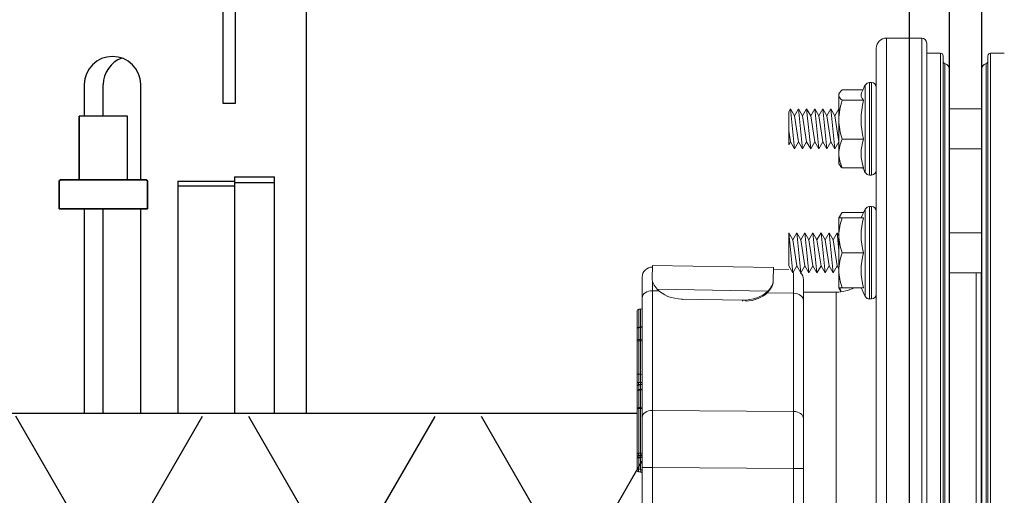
# Model space of a CAD drawing. Extents: x 1081 to 2220, y 0 to 2796.
# Tile 42 of 161: x 1791.61 to 1797.71, y 365.25 to 368.2. Entities that reach past the tile are written whole.
import ezdxf

# ---------------------------------------------------------------- set-up
doc = ezdxf.new("R2010")
doc.units = 0
doc.header["$MEASUREMENT"] = 0
doc.header["$PDSIZE"] = 1
doc.layers.get('0').update_dxf_attribs({"linetype": 'CONTINUOUS'})
doc.layers.get('DEFPOINTS').update_dxf_attribs({"linetype": 'CONTINUOUS'})
for name, color, linetype in [('DIM', 3, 'CONTINUOUS'), ('FRP-2-HATCH', 1, 'CONTINUOUS'), ('FRP-CLAMSHELL-FITTING', 2, 'CONTINUOUS'), ('FRP-SUMP', 2, 'CONTINUOUS'), ('GALV-2-PIPE', 3, 'CONTINUOUS'), ('PROBE', 2, 'CONTINUOUS')]:
    doc.layers.add(name, color=color, linetype=linetype)
doc.styles.add('SIMPLEX', font='simplex')
doc.dimstyles.new('DIM64', dxfattribs={"dimscale": 64, "dimtxt": 0.09375, "dimasz": 0.09375, "dimexe": 0.0625, "dimexo": 0.0625, "dimgap": 0.046875, "dimtad": 1, "dimdec": 4, "dimzin": 3, "dimdsep": 46, "dimlunit": 4, "dimtxsty": 'SIMPLEX', "dimcen": 0, "dimclrd": 256, "dimclre": 256, "dimclrt": 256, "dimadec": 0, "dimazin": 0, "dimtfac": 1, "dimtdec": 4, "dimtmove": 0, "dimatfit": 3, "dimfxl": 1, "dimfrac": 2, "dimtolj": 1, "dimtzin": 0, "dimarcsym": 0})

# ---------------------------------------------------------------- blocks, each defined once
blk = doc.blocks.new('*D23')
at = {"layer": 'DEFPOINTS', "color": 0, "transparency": 16777216}
for p in [(1389.6218, 410.0074), (1911.1218, 410.0074), (1911.1218, 136.5159)]:
    blk.add_point(p, dxfattribs=at)
at = {"layer": 'DIM', "lineweight": -2, "transparency": 16777216}
for p, q in [((1389.6218, 406.0074), (1389.6218, 132.5159)), ((1911.1218, 406.0074), (1911.1218, 132.5159)), ((1395.6218, 136.5159), (1905.1218, 136.5159))]:
    blk.add_line(p, q, dxfattribs=at)
at = {"layer": 'DIM', "transparency": 16777216}
for points in [[(1395.6218, 137.5159), (1395.6218, 135.5159), (1389.6218, 136.5159)], [(1905.1218, 137.5159), (1905.1218, 135.5159), (1911.1218, 136.5159)]]:
    blk.add_solid(points, dxfattribs=at)
at = {"layer": 'DIM', "transparency": 16777216, "insert": (1650.3718, 144.0873), "char_height": 6, "attachment_point": 5, "style": 'SIMPLEX'}
blk.add_mtext('\\A1;43\'-5 1/2" (F.V. TANK SLAB)', dxfattribs=at)
blk = doc.blocks.new('A$C18AC51C3')
at = {"linetype": 'Continuous', "lineweight": 18}
for p, q in [((-0.421, -5.551), (-0.421, 0.824)), ((-0.2022, 0.824), (-0.421, 0.824)), ((-0.2022, -2.3635), (-0.2022, 0.824)), ((-0.4835, 0.7615), (-0.4835, -2.3635)), ((-0.171, 0.7927), (-0.171, -5.5198)), ((-0.0851, 0.7302), (-0.171, 0.7302)), ((-0.0851, -2.3635), (-0.0851, 0.7302)), ((-0.0695, -5.4416), (-0.0695, 0.7146)), ((0.2086, -2.3635), (0.2086, 0.7146)), ((0.2243, 0.7302), (0.2243, -5.4573)), ((0.3101, 0.7302), (0.2243, 0.7302)), ((-0.0583, -5.3931), (-0.0583, 0.6661)), ((-0.0304, -5.3557), (-0.0304, 0.6287)), ((0.1696, 0.6287), (0.1696, -5.3557)), ((0.1975, -2.3635), (0.1975, 0.6661)), ((-0.5669, 0.503), (-0.6961, 0.503)), ((-0.552, 0.2615), (-0.552, 0.5327)), ((-0.5264, 0.548), (-0.5264, -0.025)), ((-0.5125, 0.548), (-0.5264, 0.548)), ((-0.5125, 0.548), (-0.5125, 0.2615)), ((-0.711, 0.4856), (-0.7155, 0.478)), ((-0.7155, 0.4706), (-0.7155, 0.478)), ((-0.7155, 0.4706), (-0.7155, 0.3175)), ((-0.5628, 0.4383), (-0.6961, 0.4383)), ((-1.0265, 0.3662), (-1.0155, 0.3852)), ((-1.0155, 0.3852), (-0.9905, 0.3419)), ((-1.0155, 0.3852), (-0.9905, 0.1377)), ((-0.9905, 0.3419), (-0.9655, 0.3852)), ((-0.9655, 0.3852), (-0.9405, 0.3419)), ((-0.9655, 0.3852), (-0.9405, 0.1377)), ((-0.9405, 0.3419), (-0.9155, 0.3852)), ((-0.9155, 0.3852), (-0.8905, 0.3419)), ((-0.9155, 0.3852), (-0.8905, 0.1377)), ((-0.8905, 0.3419), (-0.8655, 0.3852)), ((-0.8655, 0.3852), (-0.8405, 0.3419)), ((-0.8655, 0.3852), (-0.8405, 0.1377)), ((-0.8405, 0.3419), (-0.8155, 0.3852)), ((-0.8155, 0.3852), (-0.7905, 0.3419)), ((-0.8155, 0.3852), (-0.7905, 0.1377)), ((-0.7905, 0.3419), (-0.7655, 0.3852)), ((-0.7655, 0.3852), (-0.7405, 0.3419)), ((-0.7655, 0.3852), (-0.7405, 0.1377)), ((-0.7405, 0.3419), (-0.7155, 0.3852)), ((-0.7155, 0.3852), (-0.7155, 0.3852)), ((-0.7155, 0.3852), (-0.7155, 0.3851)), ((0.1696, 0.3852), (-0.0304, 0.3852)), ((-1.0265, 0.3662), (-1.0265, 0.162)), ((-1.0265, 0.3662), (-1.0265, 0.162)), ((-0.9905, 0.3419), (-0.9655, 0.181)), ((-0.9405, 0.3419), (-0.9155, 0.181)), ((-0.8905, 0.3419), (-0.8655, 0.181)), ((-0.8405, 0.3419), (-0.8155, 0.181)), ((-0.7905, 0.3419), (-0.7655, 0.181)), ((-0.7405, 0.3419), (-0.7155, 0.181)), ((-0.7155, 0.3175), (-0.7155, 0.1084)), ((-1.0265, 0.2518), (-1.0155, 0.181)), ((-0.552, -0.0097), (-0.552, 0.2615)), ((-0.5125, 0.2615), (-0.5125, -0.025)), ((-0.5628, 0.1968), (-0.6961, 0.1968)), ((-1.0265, 0.162), (-1.0155, 0.181)), ((-1.0155, 0.181), (-0.9905, 0.1377)), ((-0.9905, 0.1377), (-0.9655, 0.181)), ((-0.9655, 0.181), (-0.9405, 0.1377)), ((-0.9405, 0.1377), (-0.9155, 0.181)), ((-0.9155, 0.181), (-0.8905, 0.1377)), ((-0.8905, 0.1377), (-0.8655, 0.181)), ((-0.8655, 0.181), (-0.8405, 0.1377)), ((-0.8405, 0.1377), (-0.8155, 0.181)), ((-0.8155, 0.181), (-0.7905, 0.1377)), ((-0.7905, 0.1377), (-0.7655, 0.181)), ((-0.7655, 0.181), (-0.7405, 0.1377)), ((-0.7405, 0.1377), (-0.7155, 0.181)), ((-0.7155, 0.181), (-0.7155, 0.181)), ((-0.0304, 0.1377), (0.1696, 0.1377)), ((-0.7155, 0.1084), (-0.7155, 0.045)), ((-0.7155, 0.045), (-0.711, 0.0373)), ((-0.5628, 0.02), (-0.6961, 0.02)), ((-0.5264, -0.025), (-0.5125, -0.025)), ((-0.552, -0.5074), (-0.552, -0.2361)), ((-0.5264, -0.2209), (-0.5264, -0.7939)), ((-0.5125, -0.2209), (-0.5264, -0.2209)), ((-0.5125, -0.2209), (-0.5125, -0.5074)), ((-0.6961, -0.2574), (-0.7155, -0.2909)), ((-0.7155, -0.2909), (-0.7155, -0.3991)), ((-0.5628, -0.2574), (-0.6961, -0.2574)), ((-0.5628, -0.2909), (-0.6961, -0.2909)), ((-1.0265, -0.3836), (-1.0265, -0.5878)), ((-1.0265, -0.3836), (-1.0015, -0.6311)), ((-1.0265, -0.3836), (-1.0015, -0.4269)), ((-1.0265, -0.3836), (-1.0265, -0.5878)), ((-1.0015, -0.4269), (-0.9765, -0.3836)), ((-1.0015, -0.4269), (-0.9765, -0.5878)), ((-0.9765, -0.3836), (-0.9515, -0.6311)), ((-0.9765, -0.3836), (-0.9515, -0.4269)), ((-0.9515, -0.4269), (-0.9265, -0.3836)), ((-0.9515, -0.4269), (-0.9265, -0.5878)), ((-0.9265, -0.3836), (-0.9015, -0.6311)), ((-0.9265, -0.3836), (-0.9015, -0.4269)), ((-0.9015, -0.4269), (-0.8765, -0.3836)), ((-0.9015, -0.4269), (-0.8765, -0.5878)), ((-0.8765, -0.3836), (-0.8515, -0.6311)), ((-0.8765, -0.3836), (-0.8515, -0.4269)), ((-0.8515, -0.4269), (-0.8265, -0.3836)), ((-0.8515, -0.4269), (-0.8265, -0.5878)), ((-0.8265, -0.3836), (-0.8015, -0.4269)), ((-0.8265, -0.3836), (-0.8015, -0.6311)), ((-0.8015, -0.4269), (-0.7765, -0.3836)), ((-0.8015, -0.4269), (-0.7765, -0.5878)), ((-0.7765, -0.3836), (-0.7515, -0.4269)), ((-0.7765, -0.3836), (-0.7515, -0.6311)), ((-0.7515, -0.4269), (-0.7265, -0.3836)), ((-0.7515, -0.4269), (-0.7265, -0.5878)), ((-0.7265, -0.3836), (-0.7155, -0.4027)), ((-0.7265, -0.3836), (-0.7155, -0.4926)), ((-0.7155, -0.3991), (-0.7155, -0.6156)), ((0.1696, -0.3836), (-0.0304, -0.3836)), ((-0.5628, -0.5074), (-0.6961, -0.5074)), ((-0.552, -0.7786), (-0.552, -0.5074)), ((-0.5125, -0.5074), (-0.5125, -0.7939)), ((-1.8731, -0.6665), (-1.8717, -0.5864)), ((-1.8717, -0.5864), (-1.1218, -0.5995)), ((-1.1232, -0.6796), (-1.1218, -0.5995)), ((-1.122, -0.6095), (-1.0265, -0.6112)), ((-1.0265, -0.5878), (-1.0015, -0.6311)), ((-1.0015, -0.6311), (-0.9765, -0.5878)), ((-0.9765, -0.5878), (-0.9515, -0.6311)), ((-0.9515, -0.6311), (-0.9265, -0.5878)), ((-0.9265, -0.5878), (-0.9015, -0.6311)), ((-0.9015, -0.6311), (-0.8765, -0.5878)), ((-0.8765, -0.5878), (-0.8515, -0.6311)), ((-0.8515, -0.6311), (-0.8265, -0.5878)), ((-0.8265, -0.5878), (-0.8015, -0.6311)), ((-0.8015, -0.6311), (-0.7765, -0.5878)), ((-0.7765, -0.5878), (-0.7515, -0.6311)), ((-0.7515, -0.6311), (-0.7265, -0.5878)), ((-0.7265, -0.5878), (-0.7155, -0.6069)), ((-1.9355, -0.787), (-1.9355, -0.6589)), ((-1.8732, -0.6726), (-1.8731, -0.6665)), ((-0.7155, -0.6156), (-0.7155, -0.7239)), ((-0.0304, -0.6311), (0.1696, -0.6311)), ((0.1364, -0.6311), (0.1364, -2.2397)), ((0.1676, -2.2399), (0.1676, -0.6312)), ((-1.1232, -0.6796), (-1.1233, -0.6868)), ((-0.9355, -0.6742), (-0.9355, -0.8023)), ((-0.7155, -0.7239), (-0.701, -0.7489)), ((-0.5628, -0.7239), (-0.6961, -0.7239)), ((-1.9355, -1.5293), (-1.9355, -0.787)), ((-1.8719, -0.7428), (-1.8719, -1.4851)), ((-1.8374, -0.7434), (-1.8719, -0.7428)), ((-1.8421, -0.7334), (-1.1566, -0.7454)), ((-0.9969, -0.7581), (-1.1596, -0.7553)), ((-0.9969, -1.4915), (-0.9969, -0.7581)), ((-0.7335, -0.751), (-0.9355, -0.751)), ((-0.7335, -0.751), (-0.7335, -2.2397)), ((-1.6878, -0.7944), (-1.6879, -0.8001)), ((-1.6878, -0.7944), (-1.3129, -0.801)), ((-1.313, -0.808), (-1.3129, -0.801)), ((-0.9355, -0.8023), (-0.9355, -1.5357)), ((-0.5264, -0.7939), (-0.5125, -0.7939)), ((-1.9571, -0.972), (-1.9576, -0.9684)), ((-1.9446, -0.9673), (-1.9451, -0.971)), ((-1.8719, -1.4851), (-0.9969, -1.4915)), ((-1.9355, -1.8386), (-1.9355, -1.5293)), ((-0.9355, -1.5357), (-0.9355, -1.845)), ((-1.9667, -1.6707), (-1.9667, -1.6707)), ((-1.9571, -1.7636), (-1.9571, -1.7652)), ((-1.9667, -1.7752), (-1.9667, -1.7736)), ((-1.9355, -1.8386), (-1.8719, -1.8386)), ((-1.9355, -2.8884), (-1.9355, -1.8386)), ((-1.8719, -1.8386), (-1.8719, -2.8884)), ((-0.9969, -1.845), (-1.8719, -1.8386)), ((-0.9969, -2.2398), (-0.9969, -1.845)), ((-0.9355, -1.845), (-0.9969, -1.845)), ((-0.9355, -1.845), (-0.9355, -2.2398))]:
    blk.add_line(p, q, dxfattribs=at)
for centre, radius, start, end in [((-0.421, 0.7615), 0.0625, 90, 180), ((-0.2022, 0.7927), 0.0312, 0, 90), ((-0.0851, 0.7146), 0.0156, 0, 90), ((0.2243, 0.7146), 0.0156, 90, 180), ((-0.0695, 0.6287), 0.0391, 0, 73.39845), ((0.2086, 0.6287), 0.0391, 106.60155, 180), ((-0.0472, 0.2615), 0.573, 151.74831, 156.97302), ((-0.5264, 0.519), 0.029, 90, 151.74831), ((-0.5125, 0.519), 0.029, 0, 90), ((-0.0472, 0.2615), 0.573, 204.92433, 208.25169), ((-0.5125, 0.004), 0.029, 270, 0), ((-0.5264, 0.004), 0.029, 208.25169, 270), ((-0.0472, -0.5074), 0.573, 151.74831, 157.8003), ((-0.5264, -0.2499), 0.029, 90, 151.74831), ((-0.5125, -0.2499), 0.029, 0, 90), ((-1.873, -0.6589), 0.0625, 89, 180), ((-0.998, -0.6742), 0.0625, 0, 43.56404), ((-0.0472, -0.5074), 0.573, 202.1997, 208.25169), ((-0.5264, -0.7649), 0.029, 208.25169, 270), ((-0.5125, -0.7649), 0.029, 270, 0), ((-1.9567, -0.9783), 0.01, 94.93824, 180), ((-1.9567, -1.8563), 0.01, 180, 267.49744)]:
    blk.add_arc(centre, radius, start, end, dxfattribs=at)
at = {"linetype": 'Continuous', "lineweight": 18, "extrusion": (0, 0, -1)}
for centre, radius, start, end in [((0.0538, 0.6811), 0.0156, 286.60155, 0), ((-0.193, 0.6811), 0.0156, 180, 253.39845), ((0.7335, -0.501), 0.25, 243.04646, 270)]:
    blk.add_arc(centre, radius, start, end, dxfattribs=at)
at = {"linetype": 'Continuous', "lineweight": 18, "extrusion": (-6.12303e-17, 2.64055e-05, -1)}
blk.add_arc((1.9567, -1.7736, -0.0001), 0.01, 0.00115, 87.99023, dxfattribs=at)
at = {"linetype": 'Continuous', "lineweight": 18, "extrusion": (6.12303e-17, -2.92665e-05, 1)}
blk.add_arc((-1.9455, -1.7532, 0.0001), 0.01, 272.01259, 0, dxfattribs=at)
at = {"linetype": 'Continuous', "lineweight": 18}
for centre, major_axis, ratio, start_param, end_param in [((-0.0472, 0.3175), (-0.5305, 0), 0.965926, 6.04534, 6.52103), ((-0.0472, 0.4706), (-0.5305, 0), 0.258819, 6.173619, 6.52103), ((-0.0472, 0.1084), (0.5305, 0), 0.707107, 2.903748, 3.379438), ((-0.0472, -0.3991), (-0.5305, 0), 0.866025, 6.04534, 6.52103), ((-0.0472, -0.6156), (0.5305, 0), 0.866025, 2.903748, 3.379438), ((-0.998, -1.1118), (-0.0011, -0.5001), 0.000903, 2.356307, 2.861994), ((-1.873, -1.0965), (-0.0011, -0.5001), 0.000903, 2.356307, 2.531961), ((-1.873, -0.787), (0.0625, 0), 0.707107, 1.553343, 3.141593), ((-1.6855, -0.6619), (-0.1875, 0.0033), 0.707107, 0.594693, 1.570796), ((-1.3105, -0.6684), (-0.1875, 0.0033), 0.707107, 1.570796, 2.546899), ((-1.3107, -0.6755), (0.1875, -0.0033), 0.707107, 4.809815, 5.688492), ((-0.998, -0.8023), (-0.0625, 0), 0.707107, 3.141593, 4.694936), ((-1.9455, -0.847), (0.01, 0), 1, 4.747465, 6.283129), ((-1.9567, -0.8674), (-0.01, 0), 1, 4.747426, 6.282925), ((-1.9567, -0.9783), (-0.01, 0), 0.632763, 4.747296, 6.283185), ((-1.9455, -0.9647), (0.01, 0), 0.632763, 4.747296, 6.283185), ((-1.9455, -0.9573), (0.01, 0), 1, 4.798511, 6.283115), ((-1.9567, -1.0517), (-0.01, 0), 0.632763, 4.747296, 6.283185), ((-1.9567, -1.0517), (-0.01, 0), 0.177202, 0, 1.53589), ((-1.9567, -1.0517), (0.0001, -0.01), 0.037191, 4.027374, 4.890072), ((-1.9455, -1.039), (0.01, 0), 0.632763, 4.747296, 6.283185), ((-1.9455, -1.0551), (0.01, 0), 0.177202, 0, 1.53589), ((-1.9567, -1.259), (-0.01, 0), 0.177202, 0, 1.53589), ((-1.9567, -1.2593), (-0.01, 0), 0.16301, 0, 1.53589), ((-1.9455, -1.2627), (-0.00006, -0.01), 0.034392, 1.73465, 1.749037), ((-1.9455, -1.2627), (0.01, 0), 0.177202, 0, 1.53589), ((-1.9455, -1.2627), (0.01, 0), 0.163016, 0, 1.53589), ((-1.9567, -1.3093), (-0.01, 0), 0.276972, 0, 1.535889), ((-1.9567, -1.3348), (-0.01, 0), 0.999329, 4.7473, 6.283185), ((-1.9567, -1.3372), (0.01, 0), 0.994441, 1.605703, 3.141593), ((-1.9567, -1.3372), (0.01, 0), 0.992859, 1.605703, 3.141593), ((-1.9567, -1.3372), (0.00035, -0.00999), 0.003919, 3.247024, 3.261102), ((-1.9455, -1.3144), (0.00033, -0.00999), 0.045796, 0.036753, 1.848572), ((-1.9455, -1.3144), (0.01, 0), 0.275698, 0, 1.535889), ((-1.9455, -1.3144), (0.01, 0), 0.999325, 4.747301, 6.283185), ((-1.9455, -1.3169), (0.01, 0), 0.994431, 4.747296, 6.283185), ((-1.9455, -1.3169), (-0.01, 0), 0.992859, 1.605703, 3.141593), ((-1.9567, -1.3657), (0.01, 0), 0.992859, 1.605703, 3.141593), ((-1.9567, -1.3657), (0.01, 0), 0.632763, 1.605703, 3.141593), ((-1.9567, -1.3657), (0.00033, -0.00999), 0.018124, 3.261121, 4.026728), ((-1.9455, -1.3455), (-0.01, 0), 0.992859, 1.605703, 3.141593), ((-1.9455, -1.3527), (-0.01, 0), 0.632763, 1.605703, 3.141593), ((-1.9455, -1.4602), (-0.01, 0), 0.632763, 1.605703, 3.141593), ((-1.9567, -1.473), (0.01, 0), 0.632763, 1.605703, 3.141593), ((-1.9567, -1.473), (0.01, 0), 0.07891, 3.141593, 4.677482), ((-1.9567, -1.473), (0.00011, -0.01), 0.035894, 4.027316, 4.790935), ((-1.9455, -1.4744), (-0.01, 0), 0.07891, 3.141593, 4.677482), ((-1.873, -1.5293), (0.0625, 0), 0.707107, 1.553343, 3.141593), ((-1.873, -1.8387), (-0.0005, -0.5), 0.002181, 1.570909, 2.356181), ((-0.998, -1.5357), (-0.0625, 0), 0.707107, 3.141593, 4.694936), ((-0.998, -1.845), (-0.0005, -0.5), 0.002181, 1.570909, 2.356181), ((-1.9567, -1.7472), (0.01, 0), 0.326854, 3.141593, 4.677478), ((-1.9455, -1.7533), (-0.01, 0), 0.324564, 3.141593, 4.677478), ((-1.9455, -1.7533), (0.00036, -0.00999), 0.04909, 0.00063, 1.899602), ((-1.9455, -1.765), (-0.01, 0), 0.998839, 1.605703, 3.141593), ((-1.9567, -1.7853), (0.01, 0), 0.998839, 1.605703, 3.141593), ((-1.9567, -1.7853), (0.01, 0), 0.632763, 1.605703, 3.141593), ((-1.9567, -1.7853), (0.00034, -0.00999), 0.017194, 3.189753, 4.026708), ((-1.9455, -1.7723), (-0.01, 0), 0.632763, 1.605703, 3.141593), ((-1.9567, -1.8563), (0.01, 0), 0.632763, 1.605703, 3.141593), ((-1.9567, -1.8563), (-0.00044, -0.00999), 0.080473, 4.030513, 6.283646), ((-1.9455, -1.8442), (-0.01, 0), 0.632763, 1.605703, 3.141593), ((-1.9455, -1.8769), (-0.01, 0), 1, 3.142667, 4.6687)]:
    blk.add_ellipse(centre, major_axis=major_axis, ratio=ratio, start_param=start_param, end_param=end_param, dxfattribs=at)
for points, degree in [([(-0.6961, 0.503), (-0.7079, 0.4924), (-0.7155, 0.4816), (-0.7155, 0.4706)], 3), ([(-0.7155, 0.4706), (-0.7155, 0.4596), (-0.7079, 0.4488), (-0.6961, 0.4383)], 3), ([(-0.6961, 0.4383), (-0.7079, 0.3987), (-0.7155, 0.3587), (-0.7155, 0.3175)], 3), ([(-0.7155, 0.3175), (-0.7155, 0.2765), (-0.7079, 0.2362), (-0.6961, 0.1968)], 3), ([(-0.6961, 0.1968), (-0.7078, 0.1682), (-0.7155, 0.1383), (-0.7155, 0.1084)], 3), ([(-0.7155, 0.1084), (-0.7155, 0.0785), (-0.7079, 0.0488), (-0.6961, 0.02)], 3), ([(-0.6961, 0.02), (-0.7025, 0.0257), (-0.7077, 0.0315), (-0.711, 0.0374)], 3), ([(-0.6961, -0.2909), (-0.7079, -0.3263), (-0.7155, -0.3622), (-0.7155, -0.3991)], 3), ([(-0.7155, -0.2909), (-0.7155, -0.2909), (-0.7078, -0.2909), (-0.6961, -0.2909)], 3), ([(-0.6961, -0.2574), (-0.7025, -0.2684), (-0.7077, -0.2796), (-0.711, -0.2909)], 3), ([(-0.7155, -0.3991), (-0.7155, -0.4359), (-0.7079, -0.472), (-0.6961, -0.5074)], 3), ([(-0.6961, -0.5074), (-0.7079, -0.5428), (-0.7155, -0.5787), (-0.7155, -0.6156)], 3), ([(-1.8731, -0.6665), (-1.8735, -0.6869), (-1.8628, -0.7109), (-1.8421, -0.7334)], 3), ([(-0.7155, -0.6156), (-0.7155, -0.6524), (-0.7079, -0.6885), (-0.6961, -0.7239)], 3), ([(-1.1233, -0.6868), (-1.1237, -0.7071), (-1.1351, -0.7307), (-1.1567, -0.7524)], 3), ([(-1.1566, -0.7454), (-1.135, -0.7236), (-1.1236, -0.7), (-1.1232, -0.6796)], 3), ([(-0.6961, -0.7239), (-0.7078, -0.7239), (-0.7155, -0.7239), (-0.7155, -0.7239)], 3), ([(-0.711, -0.7239), (-0.7085, -0.7322), (-0.705, -0.7405), (-0.7008, -0.7488)], 3), ([(-1.945, -0.8572), (-1.951, -0.8574), (-1.9571, -0.8576)], 2), ([(-1.9446, -0.9673), (-1.9576, -0.9684)], 1), ([(-1.9451, -0.971), (-1.9491, -0.9713), (-1.9531, -0.9717), (-1.9571, -0.972)], 3), ([(-1.9571, -0.972), (-1.9571, -0.9965), (-1.9571, -1.0209), (-1.9571, -1.0454)], 3), ([(-1.9451, -1.0453), (-1.9451, -1.0205), (-1.9451, -0.9957), (-1.9451, -0.971)], 3), ([(-1.9571, -1.0454), (-1.9531, -1.0454), (-1.9491, -1.0453), (-1.9451, -1.0453)], 3), ([(-1.9451, -1.0534), (-1.9491, -1.0534), (-1.9531, -1.0535), (-1.9571, -1.0535)], 3), ([(-1.9571, -1.0535), (-1.9571, -1.1226), (-1.9571, -1.1917), (-1.9571, -1.2608)], 3), ([(-1.9451, -1.2609), (-1.9451, -1.1917), (-1.9451, -1.1225), (-1.9451, -1.0534)], 3), ([(-1.9667, -1.259), (-1.9667, -1.2591), (-1.9667, -1.2592), (-1.9667, -1.2593)], 3), ([(-1.9571, -1.261), (-1.9571, -1.2609), (-1.9571, -1.2609), (-1.9571, -1.2608)], 3), ([(-1.9451, -1.261), (-1.9491, -1.261), (-1.9531, -1.261), (-1.9571, -1.261)], 3), ([(-1.9571, -1.3272), (-1.9531, -1.3271), (-1.9491, -1.327), (-1.9451, -1.3268)], 3), ([(-1.9571, -1.3273), (-1.9571, -1.3368), (-1.9571, -1.3463), (-1.9571, -1.3558)], 3), ([(-1.9451, -1.3268), (-1.9451, -1.3268), (-1.9451, -1.3268), (-1.9451, -1.3268)], 3), ([(-1.9451, -1.3554), (-1.9451, -1.3459), (-1.9451, -1.3364), (-1.9451, -1.3268)], 3), ([(-1.9571, -1.3558), (-1.9531, -1.3557), (-1.9491, -1.3555), (-1.9451, -1.3554)], 3), ([(-1.9451, -1.359), (-1.9491, -1.3591), (-1.9531, -1.3592), (-1.9571, -1.3594)], 3), ([(-1.9571, -1.3594), (-1.9571, -1.3951), (-1.9571, -1.4309), (-1.9571, -1.4666)], 3), ([(-1.9451, -1.4665), (-1.9451, -1.4307), (-1.9451, -1.3948), (-1.9451, -1.359)], 3), ([(-1.9571, -1.4666), (-1.9531, -1.4666), (-1.9491, -1.4665), (-1.9451, -1.4665)], 3), ([(-1.9451, -1.4736), (-1.9491, -1.4737), (-1.9531, -1.4737), (-1.9571, -1.4737)], 3), ([(-1.945, -1.7632), (-1.9571, -1.7636)], 1), ([(-1.9571, -1.7754), (-1.9531, -1.7752), (-1.9491, -1.7751), (-1.9451, -1.775)], 3), ([(-1.9451, -1.7786), (-1.9491, -1.7787), (-1.9531, -1.7789), (-1.9571, -1.779)], 3), ([(-1.9571, -1.779), (-1.9571, -1.8027), (-1.9571, -1.8264), (-1.9571, -1.85)], 3), ([(-1.9451, -1.8505), (-1.9451, -1.8266), (-1.9451, -1.8026), (-1.9451, -1.7786)], 3), ([(-1.9572, -1.8663), (-1.945, -1.8669)], 1), ([(-1.9571, -1.85), (-1.9531, -1.8502), (-1.9491, -1.8504), (-1.9451, -1.8505)], 3)]:
    blk.add_open_spline(points, degree=degree, dxfattribs=at)
for points, knots in [([(-1.9667, -0.9785), (-1.9667, -0.9773), (-1.9667, -0.9759), (-1.9667, -0.9683), (-1.9667, -0.9611), (-1.9667, -0.9396), (-1.9667, -0.9342), (-1.9667, -0.9207), (-1.9667, -0.9147), (-1.9667, -0.9015), (-1.9667, -0.896), (-1.9667, -0.8733), (-1.9667, -0.8708), (-1.9667, -0.8674), (-1.9667, -0.8672), (-1.9667, -0.8674)], [0, 0, 0, 0, 0.04425, 0.04425, 0.224651, 0.224651, 0.269751, 0.269751, 0.314852, 0.314852, 0.405052, 0.405052, 0.765855, 0.765855, 1, 1, 1, 1]), ([(-1.9571, -0.8574), (-1.9571, -0.8576), (-1.9571, -0.8581), (-1.9571, -0.8618), (-1.9571, -0.8646), (-1.9571, -0.892), (-1.9571, -0.8987), (-1.9571, -0.9204), (-1.957, -0.9368), (-1.9571, -0.9568), (-1.9571, -0.9638), (-1.9571, -0.9691)], [0, 0, 0, 0, 0.194368, 0.194368, 0.655305, 0.655305, 0.77054, 0.77054, 0.885774, 0.885774, 1, 1, 1, 1]), ([(-1.9451, -0.9687), (-1.9451, -0.9635), (-1.9451, -0.9569), (-1.9451, -0.9379), (-1.9451, -0.9216), (-1.9451, -0.8991), (-1.9451, -0.8923), (-1.9451, -0.8643), (-1.9451, -0.8615), (-1.9451, -0.8577), (-1.9451, -0.8572), (-1.9451, -0.857)], [0, 0, 0, 0, 0.107607, 0.107607, 0.223488, 0.223488, 0.339369, 0.339369, 0.802893, 0.802893, 1, 1, 1, 1]), ([(-1.9667, -1.0517), (-1.9667, -1.0466), (-1.9667, -1.0414), (-1.9667, -1.0169), (-1.9667, -0.9976), (-1.9667, -0.9783)], [0, 0, 0, 0, 0.21105, 0.21105, 1, 1, 1, 1]), ([(-1.9667, -1.259), (-1.9667, -1.2525), (-1.9667, -1.2459), (-1.9667, -1.2131), (-1.9667, -1.1869), (-1.9667, -1.1243), (-1.9667, -1.088), (-1.9667, -1.0517)], [0, 0, 0, 0, 0.094942, 0.094942, 0.474708, 0.474708, 1, 1, 1, 1]), ([(-1.9451, -1.0453), (-1.9451, -1.0461), (-1.9451, -1.0471), (-1.9451, -1.0493), (-1.9451, -1.0504), (-1.9451, -1.0521), (-1.9451, -1.0528), (-1.9451, -1.0534)], [0, 0, 0, 0, 0.391385, 0.391385, 0.782721, 0.782721, 1, 1, 1, 1]), ([(-1.9667, -1.3093), (-1.9667, -1.3046), (-1.9667, -1.2999), (-1.9667, -1.2853), (-1.9667, -1.2753), (-1.9667, -1.2633), (-1.9667, -1.2613), (-1.9667, -1.2593)], [0, 0, 0, 0, 0.283646, 0.283646, 0.882587, 0.882587, 1, 1, 1, 1]), ([(-1.9571, -1.2608), (-1.9551, -1.2608), (-1.9531, -1.2608), (-1.9491, -1.2609), (-1.9471, -1.2609), (-1.9451, -1.2609)], [0, 0, 0, 0, 0.499998, 0.499998, 1, 1, 1, 1]), ([(-1.9571, -1.261), (-1.9571, -1.263), (-1.9571, -1.265), (-1.9571, -1.2773), (-1.9571, -1.2875), (-1.9571, -1.3025), (-1.9571, -1.3073), (-1.9571, -1.312)], [0, 0, 0, 0, 0.117112, 0.117112, 0.715711, 0.715711, 1, 1, 1, 1]), ([(-1.9451, -1.3117), (-1.9451, -1.307), (-1.9451, -1.3024), (-1.9451, -1.2916), (-1.9451, -1.2855), (-1.9451, -1.2733), (-1.9451, -1.2671), (-1.9451, -1.261)], [0, 0, 0, 0, 0.278736, 0.278736, 0.641399, 0.641399, 1, 1, 1, 1]), ([(-1.9667, -1.3093), (-1.9667, -1.3101), (-1.9667, -1.3109), (-1.9667, -1.314), (-1.9667, -1.3163), (-1.9667, -1.3207), (-1.9667, -1.3228), (-1.9667, -1.3267), (-1.9667, -1.3285), (-1.9667, -1.3314), (-1.9667, -1.3326), (-1.9667, -1.3342), (-1.9667, -1.3347), (-1.9667, -1.3348)], [0, 0, 0, 0, 0.070121, 0.070121, 0.255979, 0.255979, 0.441784, 0.441784, 0.62773, 0.62773, 0.813872, 0.813872, 1, 1, 1, 1]), ([(-1.9667, -1.3372), (-1.9667, -1.3371), (-1.9667, -1.3371), (-1.9667, -1.3367), (-1.9667, -1.3366), (-1.9667, -1.3361), (-1.9667, -1.3358), (-1.9667, -1.3352), (-1.9667, -1.335), (-1.9667, -1.3348)], [0, 0, 0, 0, 0.042365, 0.042365, 0.238272, 0.238272, 0.630071, 0.630071, 1, 1, 1, 1]), ([(-1.9667, -1.3657), (-1.9667, -1.3649), (-1.9667, -1.3641), (-1.9667, -1.3601), (-1.9667, -1.357), (-1.9667, -1.3482), (-1.9667, -1.3427), (-1.9667, -1.3372)], [0, 0, 0, 0, 0.083653, 0.083653, 0.418264, 0.418264, 1, 1, 1, 1]), ([(-1.9571, -1.3248), (-1.9571, -1.3248), (-1.9572, -1.3245), (-1.9572, -1.3237), (-1.9573, -1.3231), (-1.9573, -1.3217), (-1.9573, -1.3208), (-1.9573, -1.3188), (-1.9573, -1.3178), (-1.9572, -1.3156), (-1.9572, -1.3144), (-1.9571, -1.3129), (-1.9571, -1.3125), (-1.9571, -1.312)], [0, 0, 0, 0, 0.186324, 0.186324, 0.372401, 0.372401, 0.558153, 0.558153, 0.743825, 0.743825, 0.92977, 0.92977, 1, 1, 1, 1]), ([(-1.9571, -1.312), (-1.9553, -1.312), (-1.9535, -1.3119), (-1.9495, -1.3118), (-1.9473, -1.3117), (-1.9451, -1.3117)], [0, 0, 0, 0, 0.449977, 0.449977, 1, 1, 1, 1]), ([(-1.9451, -1.3244), (-1.9473, -1.3245), (-1.9495, -1.3246), (-1.9535, -1.3247), (-1.9553, -1.3247), (-1.9571, -1.3248)], [0, 0, 0, 0, 0.550019, 0.550019, 1, 1, 1, 1]), ([(-1.9571, -1.3248), (-1.9571, -1.325), (-1.9571, -1.3253), (-1.9571, -1.3258), (-1.9571, -1.3261), (-1.9571, -1.3266), (-1.9571, -1.3268), (-1.9571, -1.3271), (-1.9571, -1.3272), (-1.9571, -1.3272)], [0, 0, 0, 0, 0.36584, 0.36584, 0.754597, 0.754597, 0.952736, 0.952736, 1, 1, 1, 1]), ([(-1.9451, -1.3268), (-1.9471, -1.3269), (-1.9491, -1.327), (-1.9531, -1.3271), (-1.9551, -1.3272), (-1.9571, -1.3273)], [0, 0, 0, 0, 0.499999, 0.499999, 1, 1, 1, 1]), ([(-1.9451, -1.3268), (-1.9451, -1.3267), (-1.9451, -1.3267), (-1.9451, -1.3264), (-1.9451, -1.3262), (-1.9451, -1.3257), (-1.9451, -1.3254), (-1.9451, -1.3249), (-1.9451, -1.3246), (-1.9451, -1.3244)], [0, 0, 0, 0, 0.047731, 0.047731, 0.238003, 0.238003, 0.625868, 0.625868, 1, 1, 1, 1]), ([(-1.9667, -1.473), (-1.9667, -1.4678), (-1.9667, -1.4626), (-1.9667, -1.4368), (-1.9667, -1.4162), (-1.9667, -1.3943), (-1.9667, -1.393), (-1.9667, -1.3831), (-1.9667, -1.3744), (-1.9667, -1.3657)], [0, 0, 0, 0, 0.144393, 0.144393, 0.721964, 0.721964, 0.757192, 0.757192, 1, 1, 1, 1]), ([(-1.9451, -1.3554), (-1.9451, -1.3555), (-1.9451, -1.3559), (-1.9451, -1.3571), (-1.9451, -1.3578), (-1.9451, -1.3588), (-1.9451, -1.3589), (-1.9451, -1.359)], [0, 0, 0, 0, 0.500977, 0.500977, 0.940971, 0.940971, 1, 1, 1, 1]), ([(-1.9667, -1.7472), (-1.9667, -1.7421), (-1.9667, -1.737), (-1.9667, -1.7066), (-1.9667, -1.6804), (-1.9667, -1.6023), (-1.9667, -1.5502), (-1.9667, -1.4897), (-1.9667, -1.4813), (-1.9667, -1.473)], [0, 0, 0, 0, 0.05786, 0.05786, 0.342463, 0.342463, 0.908849, 0.908849, 1, 1, 1, 1]), ([(-1.9571, -1.4737), (-1.9571, -1.4804), (-1.9571, -1.487), (-1.9571, -1.5203), (-1.9571, -1.5469), (-1.9571, -1.6007), (-1.9571, -1.628), (-1.9571, -1.6819), (-1.9571, -1.7087), (-1.9571, -1.7398), (-1.9571, -1.7452), (-1.9571, -1.7504)], [0, 0, 0, 0, 0.071632, 0.071632, 0.358159, 0.358159, 0.651976, 0.651976, 0.94037, 0.94037, 1, 1, 1, 1]), ([(-1.9451, -1.4665), (-1.9451, -1.4666), (-1.9451, -1.4667), (-1.9451, -1.4677), (-1.9451, -1.4688), (-1.9451, -1.4709), (-1.9451, -1.472), (-1.9451, -1.4733), (-1.9451, -1.4735), (-1.9451, -1.4736)], [0, 0, 0, 0, 0.056596, 0.056596, 0.498579, 0.498579, 0.940764, 0.940764, 1, 1, 1, 1]), ([(-1.9451, -1.75), (-1.9451, -1.7435), (-1.9451, -1.737), (-1.9451, -1.7055), (-1.9451, -1.6799), (-1.9451, -1.6092), (-1.9451, -1.5639), (-1.9451, -1.5037), (-1.9451, -1.4886), (-1.9451, -1.4736)], [0, 0, 0, 0, 0.073572, 0.073572, 0.349832, 0.349832, 0.83788, 0.83788, 1, 1, 1, 1]), ([(-1.9667, -1.7472), (-1.9667, -1.7486), (-1.9667, -1.7502), (-1.9667, -1.7539), (-1.9667, -1.7562), (-1.9667, -1.7606), (-1.9667, -1.7627), (-1.9667, -1.7664), (-1.9667, -1.7681), (-1.9667, -1.7709), (-1.9667, -1.772), (-1.9667, -1.773), (-1.9667, -1.7733), (-1.9667, -1.7734)], [0, 0, 0, 0, 0.133332, 0.133332, 0.32593, 0.32593, 0.518502, 0.518502, 0.711274, 0.711274, 0.904291, 0.904291, 1, 1, 1, 1]), ([(-1.9571, -1.7652), (-1.9582, -1.7652), (-1.9593, -1.7654), (-1.9614, -1.7663), (-1.9624, -1.7669), (-1.9641, -1.7683), (-1.9648, -1.7692), (-1.9659, -1.7711), (-1.9663, -1.7722), (-1.9666, -1.7735), (-1.9666, -1.7738), (-1.9667, -1.7744), (-1.9667, -1.7748), (-1.9667, -1.7752)], [0, 0, 0, 0, 0.219673, 0.219673, 0.439346, 0.439346, 0.65902, 0.65902, 0.878699, 0.878699, 0.923469, 0.923469, 1, 1, 1, 1]), ([(-1.9571, -1.7636), (-1.9572, -1.7635), (-1.9572, -1.7634), (-1.9572, -1.7628), (-1.9573, -1.7623), (-1.9573, -1.7609), (-1.9573, -1.7601), (-1.9573, -1.7582), (-1.9573, -1.7571), (-1.9573, -1.755), (-1.9572, -1.7538), (-1.9571, -1.7519), (-1.9571, -1.7512), (-1.9571, -1.7504)], [0, 0, 0, 0, 0.098298, 0.098298, 0.290758, 0.290758, 0.48279, 0.48279, 0.674658, 0.674658, 0.866791, 0.866791, 1, 1, 1, 1]), ([(-1.9571, -1.7504), (-1.9553, -1.7504), (-1.9536, -1.7503), (-1.9496, -1.7502), (-1.9474, -1.7501), (-1.9451, -1.75)], [0, 0, 0, 0, 0.431757, 0.431757, 1, 1, 1, 1]), ([(-1.9571, -1.7652), (-1.9551, -1.7651), (-1.9531, -1.765), (-1.9491, -1.7649), (-1.9471, -1.7648), (-1.9451, -1.7648)], [0, 0, 0, 0, 0.5, 0.5, 1, 1, 1, 1]), ([(-1.9571, -1.7652), (-1.9571, -1.7652), (-1.9571, -1.7652), (-1.9571, -1.7686), (-1.9571, -1.772), (-1.9571, -1.7754)], [0, 0, 0, 0, 0.000021, 0.000021, 1, 1, 1, 1]), ([(-1.9355, -1.7548), (-1.9355, -1.7552), (-1.9355, -1.7556), (-1.9356, -1.7562), (-1.9356, -1.7564), (-1.9358, -1.7577), (-1.9362, -1.7588), (-1.9374, -1.7607), (-1.9381, -1.7616), (-1.9398, -1.7631), (-1.9408, -1.7637), (-1.9429, -1.7645), (-1.944, -1.7647), (-1.9451, -1.7648)], [0, 0, 0, 0, 0.076702, 0.076702, 0.121303, 0.121303, 0.340981, 0.340981, 0.560655, 0.560655, 0.780327, 0.780327, 1, 1, 1, 1]), ([(-1.9451, -1.7648), (-1.9451, -1.7641), (-1.9451, -1.7636), (-1.9451, -1.7632), (-1.9451, -1.7632), (-1.9451, -1.7632), (-1.9451, -1.7632), (-1.9451, -1.7633)], [0, 0, 0, 0, 0.591949, 0.591949, 0.923405, 0.923405, 1, 1, 1, 1]), ([(-1.9451, -1.775), (-1.9451, -1.7716), (-1.9451, -1.7682), (-1.9451, -1.7648), (-1.9451, -1.7648), (-1.9451, -1.7648)], [0, 0, 0, 0, 0.999991, 0.999991, 1, 1, 1, 1]), ([(-1.9667, -1.7853), (-1.9667, -1.785), (-1.9667, -1.7847), (-1.9667, -1.7831), (-1.9667, -1.7818), (-1.9667, -1.7787), (-1.9667, -1.7769), (-1.9667, -1.7752)], [0, 0, 0, 0, 0.094572, 0.094572, 0.472862, 0.472862, 1, 1, 1, 1]), ([(-1.9667, -1.8563), (-1.9667, -1.8512), (-1.9667, -1.846), (-1.9667, -1.8224), (-1.9667, -1.8038), (-1.9667, -1.7853)], [0, 0, 0, 0, 0.218115, 0.218115, 1, 1, 1, 1]), ([(-1.9451, -1.775), (-1.9451, -1.775), (-1.9451, -1.7753), (-1.9451, -1.7761), (-1.9451, -1.7767), (-1.9451, -1.7778), (-1.9451, -1.7782), (-1.9451, -1.7786)], [0, 0, 0, 0, 0.403416, 0.403416, 0.80679, 0.80679, 1, 1, 1, 1]), ([(-1.9451, -1.8505), (-1.945, -1.8514), (-1.9449, -1.8524), (-1.9448, -1.8545), (-1.9447, -1.8557), (-1.9446, -1.8579), (-1.9446, -1.8591), (-1.9445, -1.8612), (-1.9445, -1.8622), (-1.9446, -1.864), (-1.9446, -1.8647), (-1.9447, -1.8659), (-1.9448, -1.8664), (-1.9449, -1.8668), (-1.945, -1.8669), (-1.945, -1.8669)], [0, 0, 0, 0, 0.150912, 0.150912, 0.301258, 0.301258, 0.450642, 0.450642, 0.599291, 0.599291, 0.747918, 0.747918, 0.89724, 0.89724, 1, 1, 1, 1])]:
    blk.add_open_spline(points, degree=3, knots=knots, dxfattribs=at)

msp = doc.modelspace()

# ---------------------------------------------------------------- hatches: boundary and pattern name
at = {"layer": 'FRP-2-HATCH', "linetype": 'Continuous'}
h = msp.add_hatch(dxfattribs=at)
h.set_pattern_fill('NET3', color=256, scale=10, angle=180, style=0)
h.set_pattern_definition([(180, (1753.9112, 3250.9836), (-2e-16, -1.25), []), (240, (1753.9112, 3250.9836), (1.08253175, -0.625), []), (300, (1753.9112, 3250.9836), (1.08253175, 0.625), [])])
h.paths.add_polyline_path([(1795.46676, 363.73361), (1795.46676, 365.73361), (1779.03227, 365.74596), (1779.03227, 363.74596)])

# ---------------------------------------------------------------- linework, layer by layer
at = {"layer": 'FRP-CLAMSHELL-FITTING', "color": 7}
for p, q in [((1792.27524, 367.59807), (1791.97556, 367.59807)), ((1792.2755, 367.20318), (1792.27524, 367.598)), ((1792.2755, 367.20318), (1792.27524, 367.598))]:
    msp.add_line(p, q, dxfattribs=at)
for points in [[(1791.97556, 367.59728), (1791.97556, 367.20318)], [(1792.39861, 367.19553), (1792.39103, 367.20322), (1792.39861, 367.19553), (1792.39861, 367.02231), (1791.85234, 367.02231), (1791.85234, 367.1956), (1791.86003, 367.20318), (1792.39107, 367.20318), (1791.86003, 367.20318), (1791.85234, 367.1956), (1791.85234, 367.02231), (1792.39861, 367.02231)]]:
    msp.add_lwpolyline(points, close=True, dxfattribs=at)
at = {"layer": 'FRP-SUMP'}
msp.add_lwpolyline([(1797.1218, 356.01592), (1797.1218, 358.76592, -0.2216709), (1797.3718, 359.30211), (1797.3718, 377.72741, -0.2216709), (1797.1218, 378.2636), (1797.1218, 380.0136), (1796.8718, 380.0136), (1796.7218, 380.0136), (1796.7218, 380.5136), (1795.9718, 381.7636), (1795.73527, 381.7636), (1796.4718, 380.44837), (1796.4718, 380.05001, 0.4142136), (1796.7218, 379.80001), (1796.8718, 379.80001), (1796.8718, 378.2636, 0.1877632), (1797.1218, 377.62134), (1797.1218, 359.40818, 0.1877632), (1796.8718, 358.76592), (1796.8718, 356.01592), (1797.1218, 356.01592)], format="xyb", close=True, dxfattribs=at)
msp.add_lwpolyline([(1797.5718, 377.83059), (1797.5718, 359.19893, 0.2679492), (1797.3218, 358.76592), (1797.3218, 356.01592), (1797.5718, 356.01592), (1797.5718, 358.76592, -0.4142136), (1797.8218, 359.01592), (1797.8218, 378.0136)], format="xyb", dxfattribs=at)
at = {"layer": 'GALV-2-PIPE'}
msp.add_line((1795.43551, 365.75356), (1779.03227, 365.75356), dxfattribs=at)
at = {"layer": 'PROBE', "color": 7}
for p, q in [((1792.12476, 367.59807), (1792.12476, 367.79257)), ((1792.93965, 367.22144), (1792.93965, 365.75356)), ((1792.93965, 367.22144), (1793.18757, 367.22144)), ((1793.18757, 365.75356), (1793.18757, 367.22144)), ((1792.58703, 367.19454), (1792.93965, 367.19454)), ((1792.58703, 367.19454), (1792.58703, 365.75356)), ((1792.58703, 367.16537), (1792.93965, 367.16537)), ((1792.93965, 367.18674), (1793.18757, 367.18674)), ((1792.12476, 365.75356), (1792.12476, 367.02231))]:
    msp.add_line(p, q, dxfattribs=at)
for points in [[(1792.86666, 370.25844), (1792.86666, 367.67717), (1792.94553, 367.67717), (1792.94553, 370.25844)], [(1792.00706, 367.02231), (1792.00706, 365.75356)], [(1792.35725, 365.75356), (1792.35725, 367.02231)]]:
    msp.add_lwpolyline(points, dxfattribs=at)
at = {"layer": 'PROBE'}
msp.add_lwpolyline([(1793.38256, 370.25844), (1793.38256, 365.75356)], dxfattribs=at)
at = {"layer": 'PROBE', "color": 7}
msp.add_lwpolyline([(1792.35725, 367.20318), (1792.35725, 367.79257, 1), (1792.00706, 367.79257), (1792.00706, 367.59807)], format="xyb", dxfattribs=at)
msp.add_arc((1792.29986, 367.79257), 0.1751, 109.641034, 180, dxfattribs=at)

# ---------------------------------------------------------------- block references
at = {"layer": 'GALV-2-PIPE'}
msp.add_blockref('A$C18AC51C3', (1797.40222, 367.25723), dxfattribs=at)

# ---------------------------------------------------------------- dimensions: what is measured, and where the dimension line sits
at = {"layer": 'DIM'}
dim = msp.add_linear_dim(base=(1911.12181, 136.51592), p1=(1389.62181, 410.00736), p2=(1911.12181, 410.00736), angle=0, text='<> (F.V. TANK SLAB)', dimstyle='DIM64', dxfattribs=at)
dim.commit()
dim.dimension.update_dxf_attribs({"geometry": '*D23', "text_midpoint": (1650.37181, 144.08735)})

doc.saveas('drawing.dxf')
